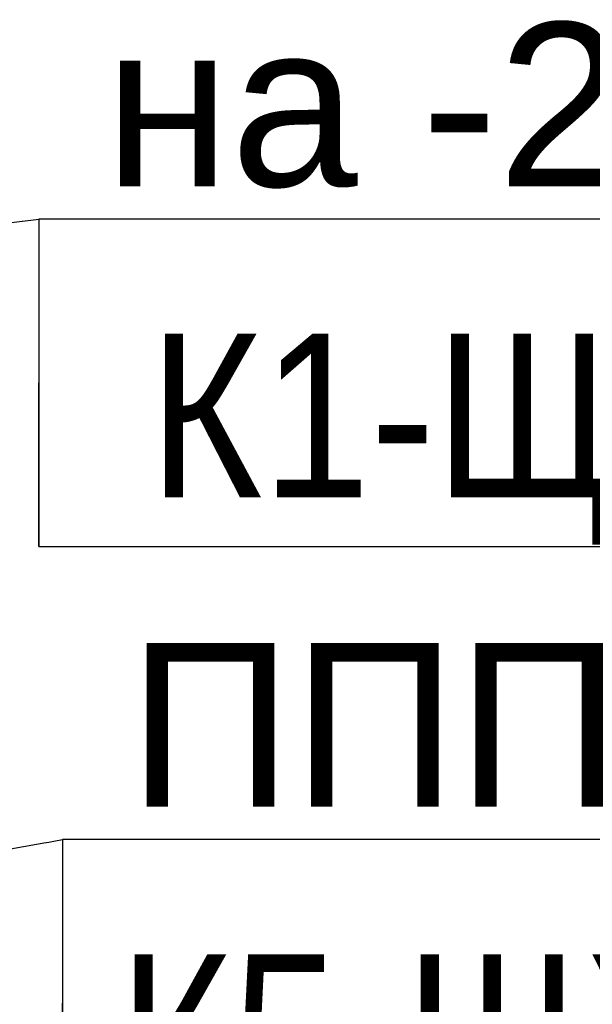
# Model space of a CAD drawing. Header units: millimetres. Extents: x -277772 to 277599, y -59564 to 282085.
# Tile 93 of 190: x -56180 to -55306, y 82199 to 83703. Entities that reach past the tile are written whole.
import ezdxf
from ezdxf import colors
from ezdxf.entities.mleader import LeaderData, LeaderLine
from ezdxf.enums import TextEntityAlignment as Align
from ezdxf.math import Vec2, Vec3

# ---------------------------------------------------------------- set-up
doc = ezdxf.new("R2018")
doc.units = ezdxf.units.MM
doc.set_wipeout_variables(frame=1)
doc.layers.add('КИП_выноска', color=6, linetype='Continuous', lineweight=25)
doc.styles.add('CP.Text', font='arial.ttf')
doc.styles.add('GOST 2.304', font='arial.ttf', dxfattribs={"width": 0.85})

# ---------------------------------------------------------------- blocks, each defined once
blk = doc.blocks.new('_None')
blk = doc.blocks.new('*U58')
at = {"color": 0, "linetype": 'Continuous', "lineweight": 30, "ltscale": 75, "width": 0.85, "flags": 104}
blk.add_attdef('ПРИМЕЧАНИЕ_1', text='', height=2.5, dxfattribs=at).set_placement((8, 3.611), align=Align.BOTTOM_CENTER)
at = {"color": 0, "lineweight": 30, "style": 'GOST 2.304', "width": 0.85}
for tag, p in [('ИМЯ_КАБЕЛЯ_2', (8, -7.5)), ('ИМЯ_КАБЕЛЯ_3', (8, -12.5)), ('ИМЯ_КАБЕЛЯ_4', (8, -17.5)), ('ИМЯ_КАБЕЛЯ_5', (8, -22.5)), ('ИМЯ_КАБЕЛЯ_6', (8, -27.5)), ('ИМЯ_КАБЕЛЯ_7', (8, -32.5)), ('ИМЯ_КАБЕЛЯ_8', (8, -37.5)), ('ИМЯ_КАБЕЛЯ_9', (8, -42.5))]:
    blk.add_attdef(tag, text='', height=2.5, dxfattribs=at).set_placement(p, align=Align.BOTTOM_CENTER)
at = {"color": 0, "lineweight": 30, "width": 0.85, "flags": 104}
blk.add_attdef('ПРИМЕЧАНИЕ_2', text='', height=2.5, dxfattribs=at).set_placement((8, -7.53), align=Align.BOTTOM_CENTER)
at = {"linetype": 'Continuous'}
blk.add_wipeout([(0, 2.5), (16, 2.5), (16, -2.5), (0, -2.5)], dxfattribs=at)
at = {"color": 0}
blk.add_line((0, -2.5), (0, 0), dxfattribs=at)
at = {"color": 0, "linetype": 'Continuous'}
blk.add_lwpolyline([(0, -2.5), (16, -2.5), (16, 2.5), (0, 2.5)], close=True, dxfattribs=at)
at = {"color": 0, "lineweight": 30, "style": 'GOST 2.304', "width": 0.85}
blk.add_attdef('ИМЯ_КАБЕЛЯ_1', text='', height=2.5, dxfattribs=at).set_placement((8, -2.5), align=Align.BOTTOM_CENTER)

msp = doc.modelspace()

# ---------------------------------------------------------------- leaders
at = {"layer": 'КИП_выноска'}
ml = msp.add_multileader_mtext('Standard', dxfattribs=at)
ml.set_content('на -2 этаж', color=256, style='CP.Text')
ml.set_leader_properties(color=256, linetype='ByLayer', lineweight=-1)
ml.set_arrow_properties(name='NONE')
ml.build(insert=Vec2(0, 0))
ml.multileader.update_dxf_attribs({"has_dogleg": 0, "text_left_attachment_type": 6, "text_right_attachment_type": 6, "dogleg_length": 0.5, "arrow_head_size": 300})
ctx = ml.context
ctx.base_point, ctx.char_height, ctx.arrow_head_size, ctx.landing_gap_size, ctx.plane_origin = Vec3(-56150.8, 83398.4), 250, 300, 100, Vec3(-53626.9, 80738.5)
ctx.left_attachment, ctx.right_attachment = 6, 6
notes = []
notes.append((ctx, [(0, (1, 1, 0), (-56151.3, 83398.4), (1, 0), 0.5, [(0, [(-56785.3, 83320.1)], 0, [])])]))
ctx.mtext.insert, ctx.mtext.width, ctx.mtext.flow_direction = Vec3(-56050.8, 83698.4), 1765.313, 5
ctx.mtext.has_bg_fill, ctx.mtext.bg_color, ctx.mtext.bg_scale_factor, ctx.mtext.bg_transparency, ctx.mtext.use_window_bg_color = 1, -1027028792, 1.5, 0, 1
ml = msp.add_multileader_mtext('Standard', dxfattribs=at)
ml.set_content('ППП', color=256, style='CP.Text')
ml.set_leader_properties(color=256, linetype='ByLayer', lineweight=-1)
ml.set_arrow_properties(name='NONE')
ml.build(insert=Vec2(0, 0))
ml.multileader.update_dxf_attribs({"has_dogleg": 0, "text_left_attachment_type": 6, "text_right_attachment_type": 6, "dogleg_length": 0.5, "arrow_head_size": 300})
ctx = ml.context
ctx.base_point, ctx.char_height, ctx.arrow_head_size, ctx.landing_gap_size, ctx.plane_origin = Vec3(-56114.3, 82450.9), 250, 300, 100, Vec3(-61510.8, 77183.9)
ctx.left_attachment, ctx.right_attachment = 6, 6
notes.append((ctx, [(0, (1, 1, 0), (-56114.8, 82450.9), (1, 0), 0.5, [(0, [(-57334.6, 82232.2)], 0, [])])]))
ctx.mtext.insert, ctx.mtext.width, ctx.mtext.flow_direction = Vec3(-56014.3, 82750.9), 1055.687, 5
ctx.mtext.has_bg_fill, ctx.mtext.bg_color, ctx.mtext.bg_scale_factor, ctx.mtext.bg_transparency, ctx.mtext.use_window_bg_color = 1, -1027028792, 1.5, 0, 1
for ctx, leaders in notes:
    for number, flags, end, landing, length, lines in leaders:
        leader = LeaderData()
        leader.index, (leader.has_last_leader_line, leader.has_dogleg_vector, leader.attachment_direction) = number, flags
        leader.last_leader_point, leader.dogleg_vector, leader.dogleg_length = Vec3(end), Vec3(landing), length
        for number, points, colour, breaks in lines:
            line = LeaderLine()
            line.index, line.vertices, line.color, line.breaks = number, Vec3.list(points), colors.encode_raw_color(colour), breaks
            leader.lines.append(line)
        ctx.leaders.append(leader)

# ---------------------------------------------------------------- next in the draw order: block references
ref = msp.add_blockref('*U58', (-56114.3, 82200.9), dxfattribs=dict(at, xscale=100, yscale=100, zscale=100))
lines = msp.add_mtext('\\W0.8500;', dxfattribs={"layer": '0', "color": 0, "linetype": 'Continuous', "lineweight": 30, "ltscale": 75, "insert": (-55314.3, 82561.9), "char_height": 2.5, "attachment_point": 1})
ref.add_attrib('ПРИМЕЧАНИЕ_1', '', (-55314.3, 82561.9), dxfattribs={"flags": 104}).embed_mtext(lines)
ref.add_attrib('ИМЯ_КАБЕЛЯ_1', 'К5-ЩУЛ10', dxfattribs={"layer": '0', "color": 0, "lineweight": 30, "height": 250, "style": 'GOST 2.304', "width": 0.85}).set_placement((-55314.3, 81950.9), align=Align.BOTTOM_CENTER)

# ---------------------------------------------------------------- next in the draw order: block references
ref = msp.add_blockref('*U58', (-56150.8, 83148.4), dxfattribs=dict(at, xscale=100, yscale=100, zscale=100))
lines = msp.add_mtext('\\W0.8500;', dxfattribs={"layer": '0', "color": 0, "linetype": 'Continuous', "lineweight": 30, "ltscale": 75, "insert": (-55350.8, 83509.5), "char_height": 2.5, "attachment_point": 1})
ref.add_attrib('ПРИМЕЧАНИЕ_1', '', (-55350.8, 83509.5), dxfattribs={"flags": 104}).embed_mtext(lines)
ref.add_attrib('ИМЯ_КАБЕЛЯ_1', 'К1-ЩУЛ9', dxfattribs={"layer": '0', "color": 0, "lineweight": 30, "height": 250, "style": 'GOST 2.304', "width": 0.85}).set_placement((-55350.8, 82898.4), align=Align.BOTTOM_CENTER)
lines = msp.add_mtext('\\W0.8500;', dxfattribs={"layer": '0', "color": 0, "lineweight": 30, "insert": (-55350.8, 82395.4), "char_height": 2.5, "attachment_point": 1})
ref.add_attrib('ПРИМЕЧАНИЕ_2', '', (-55350.8, 82395.4), dxfattribs={"flags": 104}).embed_mtext(lines)

doc.saveas('drawing.dxf')
